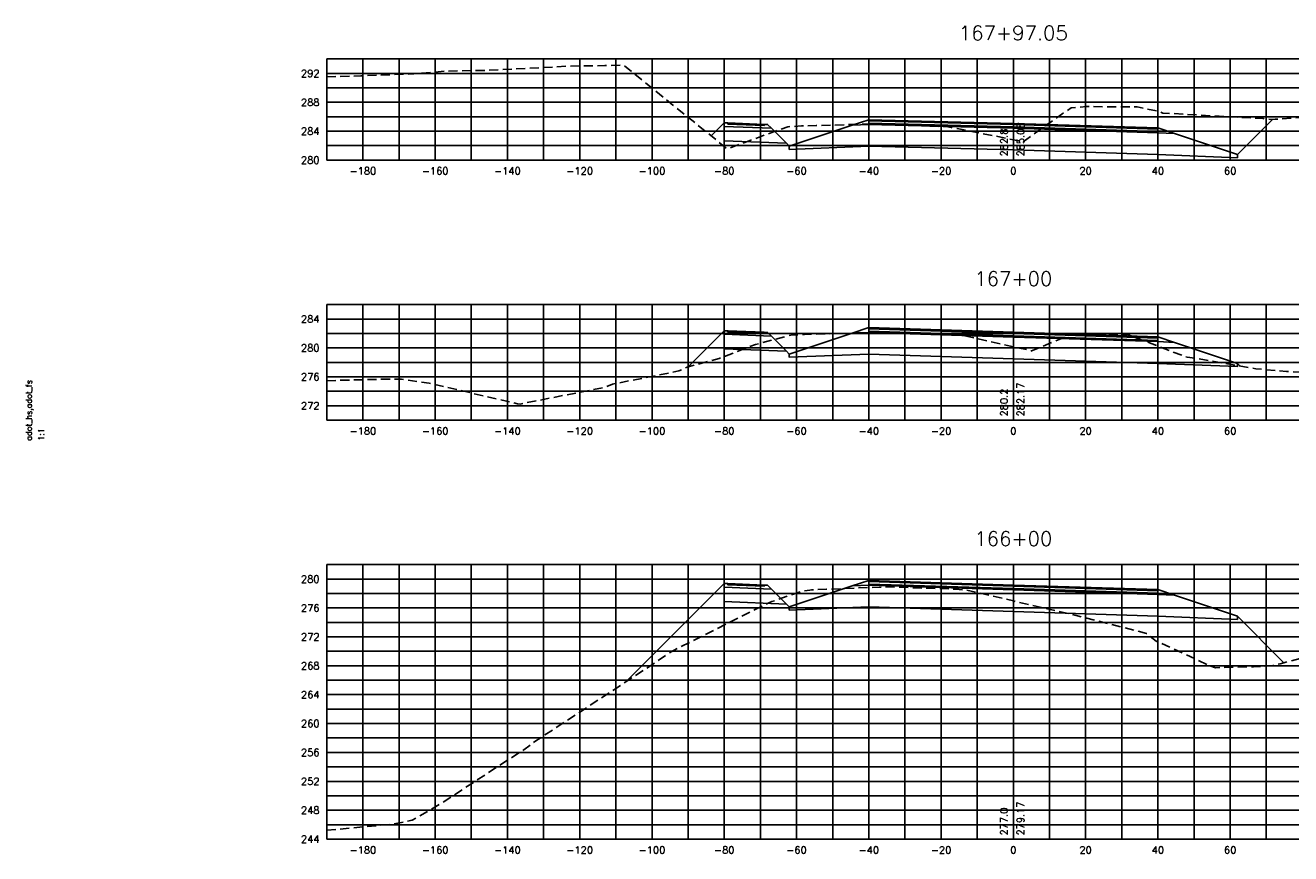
# Model space of a CAD drawing. Extents: x 1497 to 2840, y 16 to 8218.
# Tile 13 of 56: x 2227 to 2577, y 1156 to 1385. Entities that reach past the tile are written whole.
import ezdxf
from ezdxf.enums import TextEntityAlignment as Align

# ---------------------------------------------------------------- set-up
doc = ezdxf.new("R2010")
doc.units = 0
doc.header["$LTSCALE"] = 20
doc.header["$MEASUREMENT"] = 0
doc.linetypes.add('HIDDEN_050%', pattern=[0.1875, 0.125, -0.0625])
for name, color, linetype in [('S-AT-TXT175', 6, 'Continuous'), ('S-AT-TXT80', 1, 'Continuous'), ('XDATUM', 3, 'Continuous'), ('XEG', 1, 'HIDDEN_050%'), ('XFG', 2, 'Continuous'), ('XGRID', 251, 'Continuous'), ('XGRIDT', 2, 'Continuous'), ('XREF-BORDER', 7, 'Continuous')]:
    doc.layers.add(name, color=color, linetype=linetype)
doc.styles.add('L100', font='simplex.shx', dxfattribs={"height": 2})
doc.styles.add('L175', font='ROMANSM.shx', dxfattribs={"height": 3.5})
doc.styles.add('L80', font='ROMANSM.shx', dxfattribs={"height": 1.6})

# ---------------------------------------------------------------- blocks, each defined once
blk = doc.blocks.new('03025_00_att1')
at = {"layer": 'S-AT-TXT175', "style": 'L175'}
for tag, p in [('NUM', (32.402, 20.822)), ('LINE1', (30.64, 1.444)), ('LINE2', (30.64, 1.161)), ('LINE3', (30.64, 0.877))]:
    blk.add_attdef(tag, text='', height=0.175, dxfattribs=at).set_placement(p, align=Align.CENTER)
at = {"layer": 'S-AT-TXT80', "style": 'L80'}
for tag, p in [('DRAFTED', (2.436, 14.201)), ('PSCALE', (2.265, 11.605)), ('PVIEW', (2.436, 11.605)), ('PCTB', (2.094, 11.605))]:
    blk.add_attdef(tag, p, '', height=0.08, rotation=90, dxfattribs=at)

msp = doc.modelspace()

# ---------------------------------------------------------------- linework, layer by layer
at = {"layer": 'XDATUM', "flags": 128}
for points in [[(2416.38, 1354.72), (2420, 1358.34), (2420, 1353.34), (2437.21, 1352.65), (2438, 1351.86), (2438, 1350.97), (2460, 1351.85), (2500, 1350.83), (2540, 1349.55), (2562, 1348.67), (2562, 1349.56), (2571.71, 1359.27)], [(2409.98, 1290.75), (2420, 1300.77), (2420, 1295.77), (2437.21, 1295.08), (2438, 1294.29), (2438, 1293.41), (2460, 1294.29), (2500, 1293.01), (2540, 1291.73), (2562, 1290.85), (2562, 1291.73), (2562.75, 1290.98)], [(2392.76, 1203.53), (2420, 1230.77), (2420, 1225.77), (2437.21, 1225.08), (2438, 1224.29), (2438, 1223.41), (2460, 1224.29), (2500, 1223.01), (2540, 1221.73), (2562, 1220.85), (2562, 1221.73), (2574.89, 1208.84)]]:
    msp.add_lwpolyline(points, dxfattribs=at)
at = {"layer": 'XEG', "flags": 128}
for points in [[(2310, 1371.02), (2310.24, 1371.04), (2319.43, 1371.31), (2334.1, 1371.88), (2342.97, 1372.63), (2354.86, 1372.86), (2377.48, 1374.03), (2386.91, 1374.17), (2392.12, 1374.29), (2405.8, 1363.25), (2420.85, 1351.11), (2432.06, 1355.24), (2437.59, 1357.23), (2439.44, 1357.34), (2441.41, 1357.47), (2445.42, 1357.55), (2461.36, 1358.01), (2465.58, 1357.84), (2481.32, 1357.26), (2482.9, 1356.98), (2484.45, 1356.71), (2497.41, 1354.18), (2500, 1353.63), (2502.67, 1353.07), (2513.44, 1360.75), (2516.04, 1362.5), (2520.23, 1362.81), (2534.31, 1362.72), (2540, 1361.54), (2541.37, 1361.03), (2569.17, 1359.47), (2571.13, 1359.25), (2572.49, 1359.3), (2596.67, 1361), (2597.98, 1360.79), (2624.59, 1354.35), (2625.24, 1353.99), (2631.58, 1350.25), (2637.25, 1350.25), (2637.25, 1350.25), (2637.27, 1350.25), (2650.95, 1355.16), (2673.26, 1359.5), (2676.27, 1360.69), (2678.85, 1362.64), (2688.22, 1365.41), (2690, 1365.48)], [(2310, 1286.92), (2315.65, 1287.09), (2325.67, 1287.33), (2330.67, 1287.34), (2338.37, 1286.24), (2362.8, 1280.53), (2363.5, 1280.42), (2363.92, 1280.54), (2387.15, 1285.13), (2389.03, 1285.94), (2407.38, 1289.61), (2409.75, 1290.69), (2418.62, 1293.09), (2428.66, 1296.95), (2433.53, 1298.26), (2438.43, 1299.53), (2440.94, 1299.7), (2442.22, 1299.74), (2447.33, 1299.86), (2462.36, 1300.31), (2480.21, 1299.99), (2482.12, 1299.93), (2482.46, 1299.9), (2485.62, 1299.57), (2496.56, 1297.04), (2500, 1296.31), (2503.7, 1295.52), (2504.88, 1295.06), (2505.47, 1295.33), (2515.48, 1299.52), (2526.34, 1299.73), (2531.44, 1299.8), (2543.74, 1295.03), (2548.08, 1293.4), (2551.29, 1292.98), (2567.11, 1290.22), (2575.62, 1289.49), (2589.97, 1288.66), (2609.35, 1285.22), (2616.41, 1284.15), (2619.72, 1282.62), (2633.96, 1278.28), (2637.36, 1278.3), (2644.24, 1278.63), (2661.21, 1290.31), (2673.45, 1299.22), (2685.96, 1303.2), (2690, 1304.2)], [(2310, 1162.44), (2328.53, 1164.16), (2333.6, 1165.25), (2340.22, 1168.99), (2364.49, 1184.72), (2367.56, 1186.99), (2387.36, 1199.98), (2401.23, 1209.1), (2405.26, 1211.86), (2421.47, 1220.02), (2432.14, 1225.35), (2433.17, 1225.76), (2441.4, 1228.65), (2443.69, 1228.94), (2444.14, 1229), (2448.33, 1229.18), (2464.46, 1229.84), (2483.24, 1229.24), (2484.09, 1229.22), (2486.73, 1228.98), (2486.83, 1228.97), (2490.15, 1228.23), (2500, 1225.95), (2515.53, 1222.37), (2533.82, 1217.76), (2536.82, 1216.97), (2539.56, 1214.8), (2547.25, 1211.35), (2554.35, 1207.99), (2555.95, 1207.46), (2566.42, 1207.7), (2571.82, 1208.03), (2573.81, 1208.54), (2574.84, 1208.83), (2589, 1212.64), (2602.01, 1218.6), (2613.59, 1221.71), (2636.34, 1229.38), (2646.76, 1232.08), (2648.25, 1232.06), (2670.25, 1232.92), (2686.73, 1233.63), (2690, 1234.19)]]:
    msp.add_lwpolyline(points, dxfattribs=at)
at = {"layer": 'XFG', "flags": 128}
for points in [[(2500, 1357.17), (2460, 1358.19), (2460, 1359.19), (2455.43, 1357.67), (2460, 1357.85), (2500, 1356.83)], [(2500, 1358.17), (2460, 1359.19), (2460, 1358.85), (2500, 1357.83)], [(2500, 1357.83), (2460, 1358.85), (2460, 1358.19), (2500, 1357.17)], [(2562, 1349.56), (2562, 1349.56), (2571.71, 1359.27)], [(2420, 1358.34), (2420, 1358.34), (2416.38, 1354.72)], [(2420, 1358.34), (2420, 1357.34), (2433.04, 1356.82), (2432, 1357.86), (2431, 1357.9), (2431, 1357.56), (2421, 1357.96), (2421, 1358.3), (2420, 1358.34)], [(2420, 1357.34), (2420, 1353.34), (2437.21, 1352.65), (2433.04, 1356.82), (2420, 1357.34)], [(2421, 1358.3), (2421, 1357.96), (2431, 1357.56), (2431, 1357.9), (2421, 1358.3)], [(2500, 1356.83), (2460, 1357.85), (2455.43, 1357.67), (2438, 1351.86), (2438, 1350.97), (2460, 1351.85), (2500, 1350.83)], [(2500, 1358.17), (2540, 1356.89), (2540, 1356.55), (2500, 1357.83)], [(2500, 1357.83), (2540, 1356.55), (2540, 1355.89), (2500, 1357.17)], [(2500, 1357.17), (2540, 1355.89), (2540, 1356.89), (2544.57, 1355.37), (2540, 1355.55), (2500, 1356.83)], [(2500, 1356.83), (2540, 1355.55), (2544.57, 1355.37), (2562, 1349.56), (2562, 1348.67), (2540, 1349.55), (2500, 1350.83)], [(2438, 1351.86), (2437.21, 1352.65)], [(2420, 1300.77), (2420, 1300.77), (2409.98, 1290.75)], [(2420, 1300.77), (2420, 1299.77), (2433.04, 1299.25), (2432, 1300.29), (2431, 1300.33), (2431, 1299.99), (2421, 1300.39), (2421, 1300.73), (2420, 1300.77)], [(2420, 1299.77), (2420, 1295.77), (2437.21, 1295.08), (2433.04, 1299.25), (2420, 1299.77)], [(2421, 1300.73), (2421, 1300.39), (2431, 1299.99), (2431, 1300.33), (2421, 1300.73)], [(2500, 1299.01), (2460, 1300.29), (2455.43, 1300.1), (2438, 1294.29), (2438, 1293.41), (2460, 1294.29), (2500, 1293.01)], [(2500, 1299.35), (2460, 1300.63), (2460, 1301.63), (2455.43, 1300.1), (2460, 1300.29), (2500, 1299.01)], [(2500, 1300.35), (2460, 1301.63), (2460, 1301.29), (2500, 1300.01)], [(2500, 1300.01), (2460, 1301.29), (2460, 1300.63), (2500, 1299.35)], [(2500, 1300.35), (2540, 1299.07), (2540, 1298.73), (2500, 1300.01)], [(2500, 1300.01), (2540, 1298.73), (2540, 1298.07), (2500, 1299.35)], [(2500, 1299.35), (2540, 1298.07), (2540, 1299.07), (2544.57, 1297.54), (2540, 1297.73), (2500, 1299.01)], [(2500, 1299.01), (2540, 1297.73), (2544.57, 1297.54), (2562, 1291.73), (2562, 1290.85), (2540, 1291.73), (2500, 1293.01)], [(2438, 1294.29), (2437.21, 1295.08)], [(2562, 1291.73), (2562, 1291.73), (2562.75, 1290.98)], [(2420, 1230.77), (2420, 1230.77), (2392.76, 1203.53)], [(2420, 1230.77), (2420, 1229.77), (2433.04, 1229.25), (2432, 1230.29), (2431, 1230.33), (2431, 1229.99), (2421, 1230.39), (2421, 1230.73), (2420, 1230.77)], [(2420, 1229.77), (2420, 1225.77), (2437.21, 1225.08), (2433.04, 1229.25), (2420, 1229.77)], [(2421, 1230.73), (2421, 1230.39), (2431, 1229.99), (2431, 1230.33), (2421, 1230.73)], [(2500, 1229.01), (2460, 1230.29), (2455.43, 1230.1), (2438, 1224.29), (2438, 1223.41), (2460, 1224.29), (2500, 1223.01)], [(2500, 1229.35), (2460, 1230.63), (2460, 1231.63), (2455.43, 1230.1), (2460, 1230.29), (2500, 1229.01)], [(2500, 1230.35), (2460, 1231.63), (2460, 1231.29), (2500, 1230.01)], [(2500, 1230.01), (2460, 1231.29), (2460, 1230.63), (2500, 1229.35)], [(2500, 1230.35), (2540, 1229.07), (2540, 1228.73), (2500, 1230.01)], [(2500, 1230.01), (2540, 1228.73), (2540, 1228.07), (2500, 1229.35)], [(2500, 1229.35), (2540, 1228.07), (2540, 1229.07), (2544.57, 1227.54), (2540, 1227.73), (2500, 1229.01)], [(2500, 1229.01), (2540, 1227.73), (2544.57, 1227.54), (2562, 1221.73), (2562, 1220.85), (2540, 1221.73), (2500, 1223.01)], [(2438, 1224.29), (2437.21, 1225.08)], [(2562, 1221.73), (2562, 1221.73), (2574.89, 1208.84)]]:
    msp.add_lwpolyline(points, dxfattribs=at)
at = {"layer": 'XGRID'}
for p, q in [((2310, 1348), (2310, 1376)), ((2310, 1376), (2690, 1376)), ((2320, 1348), (2320, 1376)), ((2330, 1348), (2330, 1376)), ((2340, 1348), (2340, 1376)), ((2350, 1348), (2350, 1376)), ((2360, 1348), (2360, 1376)), ((2370, 1348), (2370, 1376)), ((2380, 1348), (2380, 1376)), ((2390, 1348), (2390, 1376)), ((2400, 1348), (2400, 1376)), ((2410, 1348), (2410, 1376)), ((2420, 1348), (2420, 1376)), ((2430, 1348), (2430, 1376)), ((2440, 1348), (2440, 1376)), ((2450, 1348), (2450, 1376)), ((2460, 1348), (2460, 1376)), ((2470, 1348), (2470, 1376)), ((2480, 1348), (2480, 1376)), ((2490, 1348), (2490, 1376)), ((2500, 1348), (2500, 1376)), ((2510, 1348), (2510, 1376)), ((2520, 1348), (2520, 1376)), ((2530, 1348), (2530, 1376)), ((2540, 1348), (2540, 1376)), ((2550, 1348), (2550, 1376)), ((2560, 1348), (2560, 1376)), ((2570, 1348), (2570, 1376)), ((2310, 1372), (2690, 1372)), ((2310, 1368), (2690, 1368)), ((2310, 1364), (2690, 1364)), ((2310, 1360), (2690, 1360)), ((2310, 1356), (2690, 1356)), ((2310, 1352), (2690, 1352)), ((2310, 1348), (2690, 1348)), ((2310, 1276), (2310, 1308)), ((2310, 1308), (2690, 1308)), ((2320, 1276), (2320, 1308)), ((2330, 1276), (2330, 1308)), ((2340, 1276), (2340, 1308)), ((2350, 1276), (2350, 1308)), ((2360, 1276), (2360, 1308)), ((2370, 1276), (2370, 1308)), ((2380, 1276), (2380, 1308)), ((2390, 1276), (2390, 1308)), ((2400, 1276), (2400, 1308)), ((2410, 1276), (2410, 1308)), ((2420, 1276), (2420, 1308)), ((2430, 1276), (2430, 1308)), ((2440, 1276), (2440, 1308)), ((2450, 1276), (2450, 1308)), ((2460, 1276), (2460, 1308)), ((2470, 1276), (2470, 1308)), ((2480, 1276), (2480, 1308)), ((2490, 1276), (2490, 1308)), ((2500, 1276), (2500, 1308)), ((2510, 1276), (2510, 1308)), ((2520, 1276), (2520, 1308)), ((2530, 1276), (2530, 1308)), ((2540, 1276), (2540, 1308)), ((2550, 1276), (2550, 1308)), ((2560, 1276), (2560, 1308)), ((2570, 1276), (2570, 1308)), ((2310, 1304), (2690, 1304)), ((2310, 1300), (2690, 1300)), ((2310, 1296), (2690, 1296)), ((2310, 1292), (2690, 1292)), ((2310, 1288), (2690, 1288)), ((2310, 1284), (2690, 1284)), ((2310, 1280), (2690, 1280)), ((2310, 1276), (2690, 1276)), ((2310, 1160), (2310, 1236)), ((2310, 1236), (2690, 1236)), ((2320, 1160), (2320, 1236)), ((2330, 1160), (2330, 1236)), ((2340, 1160), (2340, 1236)), ((2350, 1160), (2350, 1236)), ((2360, 1160), (2360, 1236)), ((2370, 1160), (2370, 1236)), ((2380, 1160), (2380, 1236)), ((2390, 1160), (2390, 1236)), ((2400, 1160), (2400, 1236)), ((2410, 1160), (2410, 1236)), ((2420, 1160), (2420, 1236)), ((2430, 1160), (2430, 1236)), ((2440, 1160), (2440, 1236)), ((2450, 1160), (2450, 1236)), ((2460, 1160), (2460, 1236)), ((2470, 1160), (2470, 1236)), ((2480, 1160), (2480, 1236)), ((2490, 1160), (2490, 1236)), ((2500, 1160), (2500, 1236)), ((2510, 1160), (2510, 1236)), ((2520, 1160), (2520, 1236)), ((2530, 1160), (2530, 1236)), ((2540, 1160), (2540, 1236)), ((2550, 1160), (2550, 1236)), ((2560, 1160), (2560, 1236)), ((2570, 1160), (2570, 1236)), ((2310, 1232), (2690, 1232)), ((2310, 1228), (2690, 1228)), ((2310, 1224), (2690, 1224)), ((2310, 1220), (2690, 1220)), ((2310, 1216), (2690, 1216)), ((2310, 1212), (2690, 1212)), ((2310, 1208), (2690, 1208)), ((2310, 1204), (2690, 1204)), ((2310, 1200), (2690, 1200)), ((2310, 1196), (2690, 1196)), ((2310, 1192), (2690, 1192)), ((2310, 1188), (2690, 1188)), ((2310, 1184), (2690, 1184)), ((2310, 1180), (2690, 1180)), ((2310, 1176), (2690, 1176)), ((2310, 1172), (2690, 1172)), ((2310, 1168), (2690, 1168)), ((2310, 1164), (2690, 1164)), ((2310, 1160), (2690, 1160))]:
    msp.add_line(p, q, dxfattribs=at)

# ---------------------------------------------------------------- block references
at = {"layer": 'XREF-BORDER'}
ref = msp.add_blockref('03025_00_att1', (2186.45, 1038.23), dxfattribs=dict(at, xscale=20, yscale=20, zscale=20))
ref.add_attrib('PCTB', 'adot_hs,adot_fs', (2228.33, 1270.32), dxfattribs={"layer": 'S-AT-TXT80', "height": 1.6, "rotation": 90, "style": 'L80'})
ref.add_attrib('PSCALE', '1:1', (2231.75, 1270.32), dxfattribs={"layer": 'S-AT-TXT80', "height": 1.6, "rotation": 90, "style": 'L80'})

# ---------------------------------------------------------------- texts
at = {"layer": 'XGRIDT', "style": 'L100'}
for s, p in [('167+97.05', (2500, 1380)), ('167+00', (2500, 1312)), ('166+00', (2500, 1240))]:
    msp.add_text(s, height=4, dxfattribs=at).set_placement(p, align=Align.BOTTOM_CENTER)
for s, p in [('292', (2308, 1372)), ('288', (2308, 1364)), ('284', (2308, 1356)), ('280', (2308, 1348)), ('284', (2308, 1304)), ('280', (2308, 1296)), ('276', (2308, 1288)), ('272', (2308, 1280)), ('280', (2308, 1232)), ('276', (2308, 1224)), ('272', (2308, 1216)), ('268', (2308, 1208)), ('264', (2308, 1200)), ('260', (2308, 1192)), ('256', (2308, 1184)), ('252', (2308, 1176)), ('248', (2308, 1168)), ('244', (2308, 1160))]:
    msp.add_text(s, height=2, dxfattribs=at).set_placement(p, align=Align.MIDDLE_RIGHT)
for s, p in [('282.8', (2499, 1349)), ('280.2', (2499, 1277)), ('277.0', (2499, 1161))]:
    msp.add_text(s, height=2, rotation=90, dxfattribs=at).set_placement(p, align=Align.BOTTOM_LEFT)
for s, p in [('285.08', (2501, 1349)), ('282.17', (2501, 1277)), ('279.17', (2501, 1161))]:
    msp.add_text(s, height=2, rotation=90, dxfattribs=at).set_placement(p, align=Align.TOP_LEFT)
for s, p in [('-180', (2320, 1346)), ('-160', (2340, 1346)), ('-140', (2360, 1346)), ('-120', (2380, 1346)), ('-100', (2400, 1346)), ('-80', (2420, 1346)), ('-60', (2440, 1346)), ('-40', (2460, 1346)), ('-20', (2480, 1346)), ('0', (2500, 1346)), ('20', (2520, 1346)), ('40', (2540, 1346)), ('60', (2560, 1346)), ('-180', (2320, 1274)), ('-160', (2340, 1274)), ('-140', (2360, 1274)), ('-120', (2380, 1274)), ('-100', (2400, 1274)), ('-80', (2420, 1274)), ('-60', (2440, 1274)), ('-40', (2460, 1274)), ('-20', (2480, 1274)), ('0', (2500, 1274)), ('20', (2520, 1274)), ('40', (2540, 1274)), ('60', (2560, 1274)), ('-180', (2320, 1158)), ('-160', (2340, 1158)), ('-140', (2360, 1158)), ('-120', (2380, 1158)), ('-100', (2400, 1158)), ('-80', (2420, 1158)), ('-60', (2440, 1158)), ('-40', (2460, 1158)), ('-20', (2480, 1158)), ('0', (2500, 1158)), ('20', (2520, 1158)), ('40', (2540, 1158)), ('60', (2560, 1158))]:
    msp.add_text(s, height=2, dxfattribs=at).set_placement(p, align=Align.TOP_CENTER)

doc.saveas('drawing.dxf')
